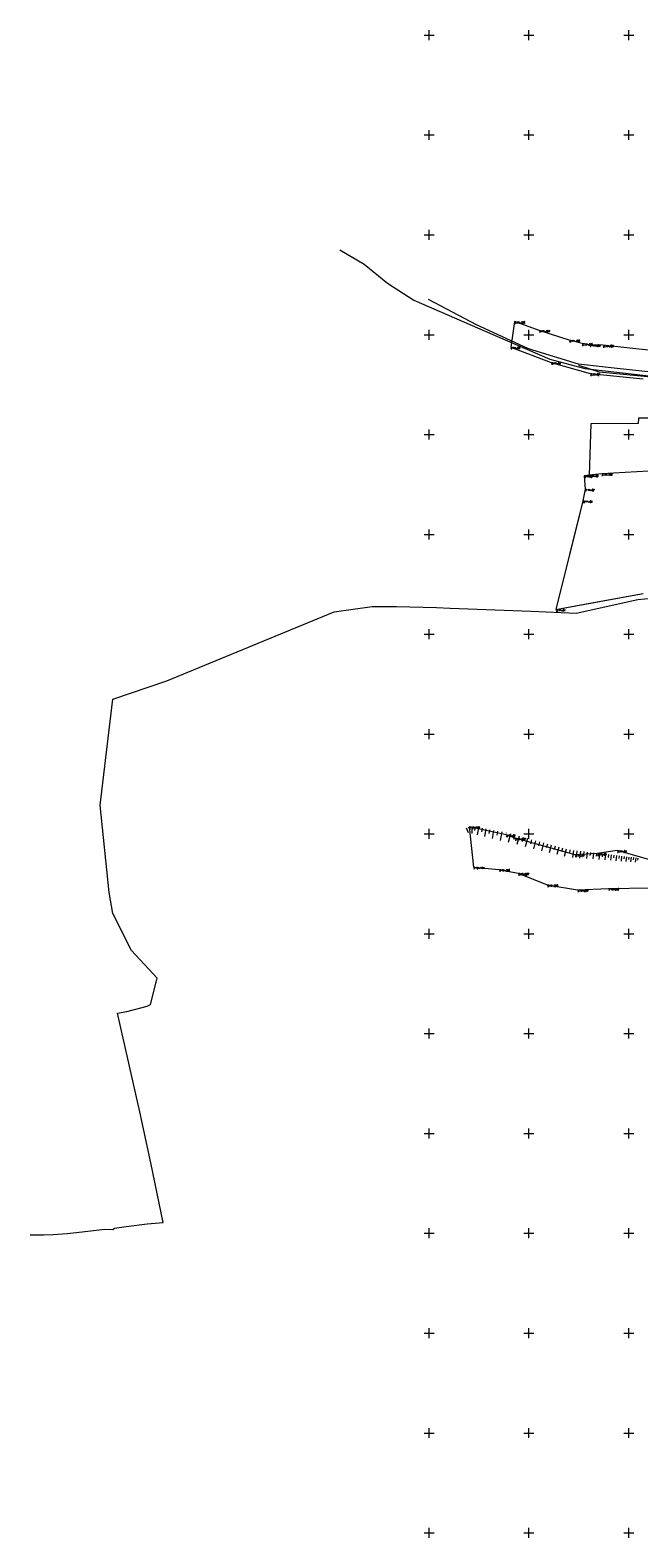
# Model space of a CAD drawing. Header units: metres. Extents: x 7582703 to 7587334, y 6019078 to 6022350.
# Tile 49 of 88: x 7584200 to 7584505, y 6020548 to 6021302. Entities that reach past the tile are written whole.
import ezdxf
from ezdxf.enums import TextEntityAlignment as Align

# ---------------------------------------------------------------- set-up
doc = ezdxf.new("R2010")
doc.units = ezdxf.units.M
doc.header["$MEASUREMENT"] = 0
doc.linetypes.add('EGDE', pattern=[0])
doc.layers.add('Dzialki', color=7, linetype='EGDE', lineweight=60)
doc.styles.get("Standard").update_dxf_attribs({"font": 'Simplex.SHX', "width": 0.75})

msp = doc.modelspace()

# ---------------------------------------------------------------- linework, layer by layer
at = {"layer": 'Dzialki', "lineweight": 9}
for p, q in [((7584397.5, 6021300), (7584402.5, 6021300)), ((7584400, 6021297.5), (7584400, 6021302.5)), ((7584447.5, 6021300), (7584452.5, 6021300)), ((7584450, 6021297.5), (7584450, 6021302.5)), ((7584497.5, 6021300), (7584502.5, 6021300)), ((7584500, 6021297.5), (7584500, 6021302.5)), ((7584397.5, 6021250), (7584402.5, 6021250)), ((7584400, 6021247.5), (7584400, 6021252.5)), ((7584447.5, 6021250), (7584452.5, 6021250)), ((7584450, 6021247.5), (7584450, 6021252.5)), ((7584497.5, 6021250), (7584502.5, 6021250)), ((7584500, 6021247.5), (7584500, 6021252.5)), ((7584400, 6021197.5), (7584400, 6021202.5)), ((7584450, 6021197.5), (7584450, 6021202.5)), ((7584500, 6021197.5), (7584500, 6021202.5)), ((7584397.5, 6021200), (7584402.5, 6021200)), ((7584447.5, 6021200), (7584452.5, 6021200)), ((7584497.5, 6021200), (7584502.5, 6021200)), ((7584355.28, 6021192.55), (7584367.53, 6021185.25)), ((7584367.53, 6021185.25), (7584379.19, 6021175.88)), ((7584379.19, 6021175.88), (7584392.34, 6021167.23)), ((7584392.34, 6021167.23), (7584410.01, 6021159.69)), ((7584423.75, 6021154.86), (7584399.65, 6021167.59)), ((7584410.01, 6021159.69), (7584428.1, 6021151.72)), ((7584442.77, 6021156.53), (7584440.91, 6021143.81)), ((7584442.77, 6021156.53), (7584440.91, 6021143.81)), ((7584455.16, 6021152.18), (7584442.77, 6021156.53)), ((7584455.16, 6021152.18), (7584442.77, 6021156.53)), ((7584397.5, 6021150), (7584402.5, 6021150)), ((7584400, 6021147.5), (7584400, 6021152.5)), ((7584449.44, 6021143.12), (7584423.75, 6021154.86)), ((7584428.1, 6021151.72), (7584460.53, 6021137.72)), ((7584447.5, 6021150), (7584452.5, 6021150)), ((7584450, 6021147.5), (7584450, 6021152.5)), ((7584470.23, 6021147.25), (7584455.16, 6021152.18)), ((7584470.23, 6021147.25), (7584455.16, 6021152.18)), ((7584497.5, 6021150), (7584502.5, 6021150)), ((7584500, 6021147.5), (7584500, 6021152.5)), ((7584440.91, 6021143.81), (7584461.24, 6021136.09)), ((7584440.91, 6021143.81), (7584461.24, 6021136.09)), ((7584452.04, 6021142.25), (7584449.44, 6021143.12)), ((7584474.86, 6021135.19), (7584452.04, 6021142.25)), ((7584476.64, 6021145.54), (7584470.23, 6021147.25)), ((7584476.64, 6021145.54), (7584470.23, 6021147.25)), ((7584480.54, 6021144.92), (7584476.64, 6021145.54)), ((7584480.54, 6021144.92), (7584476.64, 6021145.54)), ((7584487.12, 6021144.73), (7584480.54, 6021144.92)), ((7584487.12, 6021144.73), (7584480.54, 6021144.92)), ((7584505.07, 6021142.74), (7584487.12, 6021144.73)), ((7584505.07, 6021142.74), (7584487.12, 6021144.73)), ((7584518.26, 6021141.35), (7584505.07, 6021142.74)), ((7584518.26, 6021141.35), (7584505.07, 6021142.74)), ((7584460.53, 6021137.72), (7584477.97, 6021133.1)), ((7584461.24, 6021136.09), (7584480.78, 6021130.53)), ((7584461.24, 6021136.09), (7584480.78, 6021130.53)), ((7584474.83, 6021134.78), (7584485.23, 6021131.4)), ((7584494.15, 6021133.06), (7584474.86, 6021135.19)), ((7584477.97, 6021133.1), (7584525.29, 6021127.55)), ((7584517.51, 6021130.59), (7584494.15, 6021133.06)), ((7584480.78, 6021130.53), (7584507.23, 6021127.93)), ((7584480.78, 6021130.53), (7584507.23, 6021127.93)), ((7584485.23, 6021131.4), (7584539.42, 6021126.08)), ((7584400, 6021097.5), (7584400, 6021102.5)), ((7584450, 6021097.5), (7584450, 6021102.5)), ((7584480.99, 6021105.41), (7584480.13, 6021079.65)), ((7584504.7, 6021105.6), (7584480.99, 6021105.41)), ((7584500, 6021097.5), (7584500, 6021102.5)), ((7584504.99, 6021108.18), (7584504.7, 6021105.6)), ((7584509.92, 6021108.26), (7584504.99, 6021108.18)), ((7584397.5, 6021100), (7584402.5, 6021100)), ((7584447.5, 6021100), (7584452.5, 6021100)), ((7584497.5, 6021100), (7584502.5, 6021100)), ((7584486.51, 6021080.4), (7584480.13, 6021079.65)), ((7584486.51, 6021080.4), (7584480.13, 6021079.65)), ((7584539.52, 6021083.37), (7584486.51, 6021080.4)), ((7584538.96, 6021083.33), (7584486.51, 6021080.4)), ((7584478.19, 6021072.68), (7584477.09, 6021066.82)), ((7584478.19, 6021072.68), (7584477.09, 6021066.82)), ((7584480.13, 6021079.65), (7584477.74, 6021079.37)), ((7584480.13, 6021079.65), (7584477.74, 6021079.37)), ((7584477.74, 6021079.37), (7584478.19, 6021072.68)), ((7584477.74, 6021079.37), (7584478.19, 6021072.68)), ((7584477.09, 6021066.82), (7584463.57, 6021012.41)), ((7584477.09, 6021066.82), (7584474.03, 6021054.49)), ((7584397.5, 6021050), (7584402.5, 6021050)), ((7584400, 6021047.5), (7584400, 6021052.5)), ((7584447.5, 6021050), (7584452.5, 6021050)), ((7584450, 6021047.5), (7584450, 6021052.5)), ((7584474.03, 6021054.49), (7584463.57, 6021012.41)), ((7584497.5, 6021050), (7584502.5, 6021050)), ((7584500, 6021047.5), (7584500, 6021052.5)), ((7584463.57, 6021012.41), (7584507.3, 6021020.33)), ((7584480.55, 6021015.49), (7584507.3, 6021020.33)), ((7584352.38, 6021011.17), (7584371.42, 6021013.91)), ((7584371.42, 6021013.91), (7584383.7, 6021013.82)), ((7584383.7, 6021013.82), (7584403.77, 6021013.31)), ((7584403.77, 6021013.31), (7584410.49, 6021013.08)), ((7584410.49, 6021013.08), (7584451.1, 6021011.54)), ((7584463.57, 6021012.41), (7584480.55, 6021015.49)), ((7584473.75, 6021010.55), (7584504.51, 6021017.47)), ((7584504.51, 6021017.47), (7584511.59, 6021018.09)), ((7584268.62, 6020976.71), (7584352.38, 6021011.17)), ((7584451.1, 6021011.54), (7584473.75, 6021010.55)), ((7584397.5, 6021000), (7584402.5, 6021000)), ((7584400, 6020997.5), (7584400, 6021002.5)), ((7584447.5, 6021000), (7584452.5, 6021000)), ((7584450, 6020997.5), (7584450, 6021002.5)), ((7584497.5, 6021000), (7584502.5, 6021000)), ((7584500, 6020997.5), (7584500, 6021002.5)), ((7584241.62, 6020967.55), (7584268.62, 6020976.71)), ((7584235.3, 6020914.47), (7584241.62, 6020967.55)), ((7584400, 6020947.5), (7584400, 6020952.5)), ((7584450, 6020947.5), (7584450, 6020952.5)), ((7584500, 6020947.5), (7584500, 6020952.5)), ((7584397.5, 6020950), (7584402.5, 6020950)), ((7584447.5, 6020950), (7584452.5, 6020950)), ((7584497.5, 6020950), (7584502.5, 6020950)), ((7584239.79, 6020870.59), (7584235.3, 6020914.47)), ((7584397.5, 6020900), (7584402.5, 6020900)), ((7584400, 6020897.5), (7584400, 6020902.5)), ((7584418.61, 6020903), (7584419.55, 6020900.72)), ((7584419.75, 6020903.47), (7584420.37, 6020901.97)), ((7584438.55, 6020899.6), (7584420.08, 6020903.61)), ((7584420.08, 6020903.61), (7584422.28, 6020883.39)), ((7584438.55, 6020899.6), (7584420.08, 6020903.61)), ((7584420.08, 6020903.61), (7584422.28, 6020883.39)), ((7584421.34, 6020903.66), (7584421.48, 6020900.21)), ((7584423.05, 6020903.47), (7584422.73, 6020901.73)), ((7584424.79, 6020903.15), (7584424.13, 6020899.55)), ((7584426.59, 6020902.82), (7584426.25, 6020900.97)), ((7584428.44, 6020902.48), (7584427.74, 6020898.66)), ((7584430.35, 6020902.13), (7584429.99, 6020900.16)), ((7584432.33, 6020901.77), (7584431.58, 6020897.7)), ((7584434.36, 6020901.39), (7584433.97, 6020899.3)), ((7584436.46, 6020901.01), (7584435.66, 6020896.68)), ((7584443.11, 6020897.81), (7584438.55, 6020899.6)), ((7584443.11, 6020897.81), (7584438.55, 6020899.6)), ((7584438.62, 6020900.61), (7584438.58, 6020900.39)), ((7584440.8, 6020900.01), (7584439.61, 6020895.7)), ((7584442.95, 6020899.42), (7584442.37, 6020897.29)), ((7584445.08, 6020898.83), (7584443.92, 6020894.63)), ((7584447.5, 6020900), (7584452.5, 6020900)), ((7584450, 6020897.5), (7584450, 6020902.5)), ((7584497.5, 6020900), (7584502.5, 6020900)), ((7584500, 6020897.5), (7584500, 6020902.5)), ((7584473.11, 6020889.53), (7584443.11, 6020897.81)), ((7584473.11, 6020889.53), (7584443.11, 6020897.81)), ((7584447.18, 6020898.26), (7584446.61, 6020896.18)), ((7584449.26, 6020897.68), (7584448.13, 6020893.58)), ((7584451.31, 6020897.12), (7584450.75, 6020895.09)), ((7584453.34, 6020896.56), (7584452.24, 6020892.56)), ((7584455.34, 6020896.01), (7584454.8, 6020894.03)), ((7584457.32, 6020895.47), (7584456.24, 6020891.56)), ((7584459.27, 6020894.93), (7584458.74, 6020893)), ((7584461.2, 6020894.4), (7584460.15, 6020890.59)), ((7584463.1, 6020893.88), (7584462.59, 6020891.99)), ((7584464.99, 6020893.36), (7584463.96, 6020889.64)), ((7584466.84, 6020892.85), (7584466.34, 6020891.01)), ((7584468.68, 6020892.34), (7584467.68, 6020888.71)), ((7584470.52, 6020891.97), (7584470.3, 6020890.16)), ((7584472.33, 6020891.75), (7584471.91, 6020888.21)), ((7584474.1, 6020891.54), (7584473.89, 6020889.81)), ((7584475.83, 6020891.33), (7584475.43, 6020887.94)), ((7584477.53, 6020891.13), (7584477.33, 6020889.47)), ((7584494.23, 6020891.63), (7584484.23, 6020890.17)), ((7584494.23, 6020891.63), (7584484.23, 6020890.17)), ((7584510.14, 6020887.22), (7584494.23, 6020891.63)), ((7584510.14, 6020887.22), (7584494.23, 6020891.63)), ((7584484.23, 6020890.17), (7584473.11, 6020889.53)), ((7584484.23, 6020890.17), (7584473.11, 6020889.53)), ((7584479.18, 6020890.93), (7584478.8, 6020887.69)), ((7584480.8, 6020890.74), (7584480.61, 6020889.15)), ((7584482.39, 6020890.55), (7584482.02, 6020887.45)), ((7584483.94, 6020890.36), (7584483.76, 6020888.85)), ((7584485.45, 6020890.18), (7584485.1, 6020887.22)), ((7584486.94, 6020890), (7584486.76, 6020888.55)), ((7584488.39, 6020889.83), (7584488.05, 6020886.99)), ((7584489.81, 6020889.66), (7584489.64, 6020888.27)), ((7584491.19, 6020889.5), (7584490.87, 6020886.78)), ((7584492.55, 6020889.33), (7584492.39, 6020888.01)), ((7584493.88, 6020889.17), (7584493.57, 6020886.58)), ((7584495.17, 6020889.02), (7584495.02, 6020887.75)), ((7584496.44, 6020888.87), (7584496.15, 6020886.38)), ((7584497.69, 6020888.72), (7584497.54, 6020887.5)), ((7584498.9, 6020888.57), (7584498.62, 6020886.2)), ((7584500.09, 6020888.43), (7584499.95, 6020887.27)), ((7584501.25, 6020888.29), (7584500.98, 6020886.02)), ((7584502.38, 6020888.16), (7584502.25, 6020887.05)), ((7584503.5, 6020888.02), (7584503.24, 6020885.85)), ((7584504.58, 6020887.89), (7584504.46, 6020886.83)), ((7584422.28, 6020883.39), (7584435.16, 6020882.23)), ((7584422.28, 6020883.39), (7584435.16, 6020882.23)), ((7584435.16, 6020882.23), (7584444.7, 6020880.31)), ((7584435.16, 6020882.23), (7584439.31, 6020881.39)), ((7584439.31, 6020881.39), (7584444.7, 6020880.31)), ((7584444.7, 6020880.31), (7584459.24, 6020874.51)), ((7584444.7, 6020880.31), (7584459.24, 6020874.51)), ((7584241.6, 6020860.15), (7584239.79, 6020870.59)), ((7584459.24, 6020874.51), (7584474.38, 6020872.07)), ((7584459.24, 6020874.51), (7584474.38, 6020872.07)), ((7584474.38, 6020872.07), (7584489.89, 6020872.68)), ((7584474.38, 6020872.07), (7584489.89, 6020872.68)), ((7584489.89, 6020872.68), (7584510.81, 6020872.99)), ((7584489.89, 6020872.68), (7584510.81, 6020872.99)), ((7584250.9, 6020841.64), (7584241.6, 6020860.15)), ((7584397.5, 6020850), (7584402.5, 6020850)), ((7584400, 6020847.5), (7584400, 6020852.5)), ((7584447.5, 6020850), (7584452.5, 6020850)), ((7584450, 6020847.5), (7584450, 6020852.5)), ((7584497.5, 6020850), (7584502.5, 6020850)), ((7584500, 6020847.5), (7584500, 6020852.5)), ((7584263.77, 6020827.73), (7584250.9, 6020841.64)), ((7584260.52, 6020814.63), (7584263.77, 6020827.73)), ((7584243.99, 6020810.26), (7584248.68, 6020811.09)), ((7584249.88, 6020783.65), (7584243.99, 6020810.26)), ((7584248.68, 6020811.09), (7584258.76, 6020813.77)), ((7584258.76, 6020813.77), (7584260.52, 6020814.63)), ((7584400, 6020797.5), (7584400, 6020802.5)), ((7584450, 6020797.5), (7584450, 6020802.5)), ((7584500, 6020797.5), (7584500, 6020802.5)), ((7584397.5, 6020800), (7584402.5, 6020800)), ((7584447.5, 6020800), (7584452.5, 6020800)), ((7584497.5, 6020800), (7584502.5, 6020800)), ((7584255.06, 6020760.76), (7584249.88, 6020783.65)), ((7584260.57, 6020735.22), (7584255.06, 6020760.76)), ((7584397.5, 6020750), (7584402.5, 6020750)), ((7584400, 6020747.5), (7584400, 6020752.5)), ((7584447.5, 6020750), (7584452.5, 6020750)), ((7584450, 6020747.5), (7584450, 6020752.5)), ((7584497.5, 6020750), (7584502.5, 6020750)), ((7584500, 6020747.5), (7584500, 6020752.5)), ((7584266.83, 6020705.37), (7584260.57, 6020735.22)), ((7584241.63, 6020701.9), (7584242.46, 6020702.64)), ((7584242.46, 6020702.64), (7584248.34, 6020703.34)), ((7584248.34, 6020703.34), (7584258.82, 6020704.67)), ((7584258.82, 6020704.67), (7584266.83, 6020705.37)), ((7584400, 6020697.5), (7584400, 6020702.5)), ((7584450, 6020697.5), (7584450, 6020702.5)), ((7584500, 6020697.5), (7584500, 6020702.5)), ((7584200.17, 6020699.18), (7584206.85, 6020699.27)), ((7584206.85, 6020699.27), (7584211.68, 6020699.38)), ((7584211.68, 6020699.38), (7584218.75, 6020699.94)), ((7584218.75, 6020699.94), (7584224.7, 6020700.65)), ((7584224.7, 6020700.65), (7584237.56, 6020702.09)), ((7584237.56, 6020702.09), (7584241.63, 6020701.9)), ((7584397.5, 6020700), (7584402.5, 6020700)), ((7584447.5, 6020700), (7584452.5, 6020700)), ((7584497.5, 6020700), (7584502.5, 6020700)), ((7584397.5, 6020650), (7584402.5, 6020650)), ((7584400, 6020647.5), (7584400, 6020652.5)), ((7584447.5, 6020650), (7584452.5, 6020650)), ((7584450, 6020647.5), (7584450, 6020652.5)), ((7584497.5, 6020650), (7584502.5, 6020650)), ((7584500, 6020647.5), (7584500, 6020652.5)), ((7584397.5, 6020600), (7584402.5, 6020600)), ((7584400, 6020597.5), (7584400, 6020602.5)), ((7584447.5, 6020600), (7584452.5, 6020600)), ((7584450, 6020597.5), (7584450, 6020602.5)), ((7584497.5, 6020600), (7584502.5, 6020600)), ((7584500, 6020597.5), (7584500, 6020602.5)), ((7584400, 6020547.5), (7584400, 6020552.5)), ((7584450, 6020547.5), (7584450, 6020552.5)), ((7584500, 6020547.5), (7584500, 6020552.5)), ((7584397.5, 6020550), (7584402.5, 6020550)), ((7584447.5, 6020550), (7584452.5, 6020550)), ((7584497.5, 6020550), (7584502.5, 6020550))]:
    msp.add_line(p, q, dxfattribs=at)

# ---------------------------------------------------------------- texts
at = {"layer": 'Dzialki', "lineweight": 9, "oblique": 15, "width": 0.7}
for s, p in [('2.11-308', (7584442.77, 6021156.53)), ('2.11-307', (7584455.16, 6021152.18)), ('2.11-58', (7584440.91, 6021143.81)), ('2.11-306', (7584470.23, 6021147.25)), ('2.11-305', (7584476.64, 6021145.54)), ('2.11-304', (7584480.54, 6021144.92)), ('2.11-303', (7584487.12, 6021144.73)), ('2.11-53', (7584461.24, 6021136.09)), ('2.11-52', (7584480.78, 6021130.53)), ('2.11-188', (7584486.51, 6021080.4)), ('2.11-61', (7584477.74, 6021079.37)), ('2.11-62', (7584478.19, 6021072.68)), ('2.11-60', (7584480.13, 6021079.65)), ('2.11-63', (7584477.09, 6021066.82)), ('2.11-64', (7584463.57, 6021012.41)), ('2.12-175', (7584420.08, 6020903.61)), ('2.11-66', (7584438.55, 6020899.6)), ('2.11-292', (7584443.11, 6020897.81)), ('2.11-69', (7584494.23, 6020891.63)), ('2.12-174', (7584422.28, 6020883.39)), ('2.11-67', (7584473.11, 6020889.53)), ('2.11-68', (7584484.23, 6020890.17)), ('2.13-226', (7584435.16, 6020882.23)), ('2.13-227', (7584444.7, 6020880.31)), ('2.13-228', (7584459.24, 6020874.51)), ('2.13-229', (7584474.38, 6020872.07)), ('2.13-230', (7584489.89, 6020872.68))]:
    msp.add_text(s, height=0.9, dxfattribs=at).set_placement(p, align=Align.TOP_LEFT)

doc.saveas('drawing.dxf')
